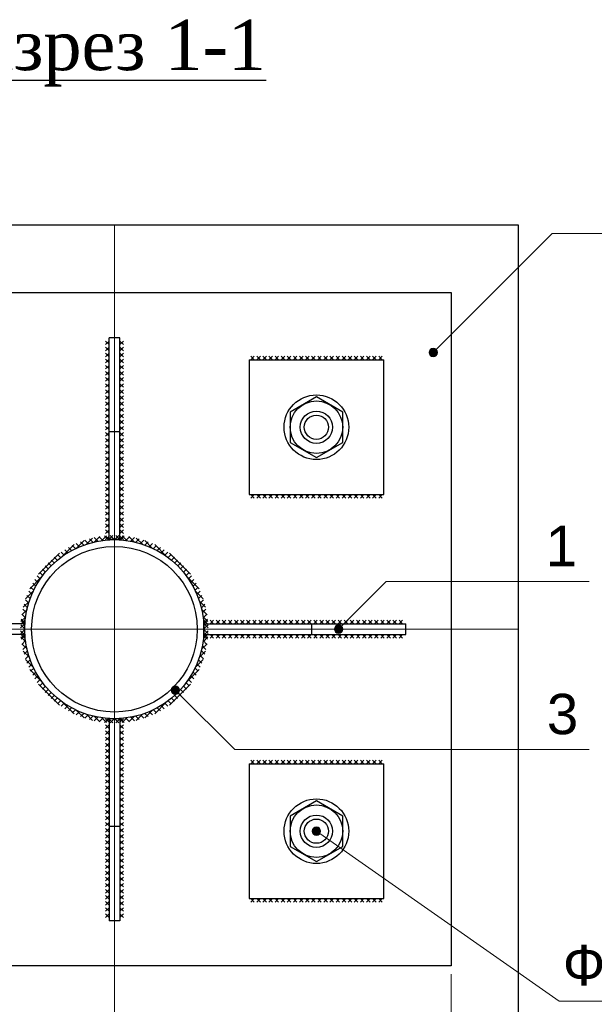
# Model space of a CAD drawing. Extents: x 352696 to 405256, y 4162769 to 4241487.
# Tile 9 of 149: x 404230 to 404272, y 4238394 to 4238467. Entities that reach past the tile are written whole.
import ezdxf

# ---------------------------------------------------------------- set-up
doc = ezdxf.new("R2010")
doc.units = 0
doc.header["$LTSCALE"] = 0.5
doc.header["$MEASUREMENT"] = 0
doc.linetypes.add('CENTERX2', pattern=[4, 2.5, -0.5, 0.5, -0.5])
doc.linetypes.add('Штрихпунктирная', pattern=[670.277762, 352.777767, -176.388884, 0, -141.111112])
for name, color, linetype, lineweight in [('0_Ном._пера__1', 1, 'Continuous', 18), ('M2_Ном._пера__21', 7, 'Continuous', 25), ('Text Blocks_Ном._пера__1', 7, 'Continuous', 0), ('АСО-оси', 24, 'CENTERX2', 20), ('АСО-оси_Ном._пера__1', 7, 'Continuous', 13), ('АСО-оси_Ном._пера__21', 7, 'Continuous', 25)]:
    doc.layers.add(name, color=color, linetype=linetype, lineweight=lineweight)
doc.layers.add('АСО-оси_Ном._пера__6', color=7, linetype='Continuous', lineweight=13, true_color=0x0000a0)
doc.layers.add('Измерение - Общий', color=7, linetype='Continuous')
doc.styles.add('TIMES', font='times.ttf')
doc.styles.add('СГЕНЕРИР_СТИЛЬ_1', font='arial.ttf')

msp = doc.modelspace()

# ---------------------------------------------------------------- hatches: boundary and pattern name
at = {"layer": 'АСО-оси', "linetype": 'Continuous', "lineweight": 0, "true_color": 0x000000}
for points in [[(404260.6675, 4238442.5597), (404260.6437, 4238442.6793), (404260.576, 4238442.7806), (404260.4746, 4238442.8484), (404260.355, 4238442.8722), (404260.2354, 4238442.8484), (404260.1341, 4238442.7806), (404260.0663, 4238442.6793), (404260.0425, 4238442.5597), (404260.0663, 4238442.4401), (404260.1341, 4238442.3387), (404260.2354, 4238442.271), (404260.355, 4238442.2472), (404260.4746, 4238442.271), (404260.576, 4238442.3387), (404260.6437, 4238442.4401)], [(404253.6434, 4238422.0105), (404253.6196, 4238422.1301), (404253.5518, 4238422.2315), (404253.4504, 4238422.2992), (404253.3309, 4238422.323), (404253.2113, 4238422.2992), (404253.1099, 4238422.2315), (404253.0421, 4238422.1301), (404253.0184, 4238422.0105), (404253.0421, 4238421.8909), (404253.1099, 4238421.7895), (404253.2113, 4238421.7218), (404253.3309, 4238421.698), (404253.4504, 4238421.7218), (404253.5518, 4238421.7895), (404253.6196, 4238421.8909)], [(404241.5188, 4238417.485), (404241.495, 4238417.6046), (404241.4273, 4238417.706), (404241.3259, 4238417.7737), (404241.2063, 4238417.7975), (404241.0867, 4238417.7737), (404240.9854, 4238417.706), (404240.9176, 4238417.6046), (404240.8938, 4238417.485), (404240.9176, 4238417.3654), (404240.9854, 4238417.264), (404241.0867, 4238417.1963), (404241.2063, 4238417.1725), (404241.3259, 4238417.1963), (404241.4273, 4238417.264), (404241.495, 4238417.3654)], [(404251.9934, 4238407.0105), (404251.9696, 4238407.1301), (404251.9018, 4238407.2315), (404251.8004, 4238407.2992), (404251.6809, 4238407.323), (404251.5613, 4238407.2992), (404251.4599, 4238407.2315), (404251.3921, 4238407.1301), (404251.3684, 4238407.0105), (404251.3921, 4238406.8909), (404251.4599, 4238406.7895), (404251.5613, 4238406.7218), (404251.6809, 4238406.698), (404251.8004, 4238406.7218), (404251.9018, 4238406.7895), (404251.9696, 4238406.8909)]]:
    msp.add_hatch(color=18, dxfattribs=at).paths.add_polyline_path(points)

# ---------------------------------------------------------------- linework, layer by layer
at = {"layer": '0_Ном._пера__1', "linetype": 'Continuous', "lineweight": 30}
for p, q in [((404234.6, 4238428.3266), (404235.0536, 4238428.7802)), ((404235.0862, 4238428.4665), (404234.8302, 4238428.7225)), ((404235.4492, 4238428.5455), (404235.1844, 4238428.8103)), ((404235.2116, 4238428.4962), (404235.6047, 4238428.8893)), ((404235.8307, 4238428.6059), (404235.5552, 4238428.8814)), ((404235.7528, 4238428.5954), (404236.1066, 4238428.9493)), ((404236.2331, 4238428.6454), (404235.9446, 4238428.934)), ((404236.2455, 4238428.6462), (404236.5714, 4238428.9721)), ((404236.66, 4238428.6605), (404236.3551, 4238428.9654)), ((404236.7017, 4238428.6605), (404237.0066, 4238428.9654)), ((404237.1162, 4238428.6462), (404236.7903, 4238428.9721)), ((404237.1286, 4238428.6454), (404237.4171, 4238428.934)), ((404237.6089, 4238428.5954), (404237.2551, 4238428.9493)), ((404237.531, 4238428.6059), (404237.8065, 4238428.8814)), ((404238.1502, 4238428.4962), (404237.757, 4238428.8893)), ((404237.9125, 4238428.5455), (404238.1773, 4238428.8103)), ((404238.2755, 4238428.4665), (404238.5315, 4238428.7225)), ((404238.7617, 4238428.3266), (404238.3081, 4238428.7802)), ((404232.8008, 4238427.4112), (404233.6852, 4238428.2956)), ((404233.2151, 4238427.686), (404232.9881, 4238427.913)), ((404233.4952, 4238427.8478), (404233.2653, 4238428.0777)), ((404233.7871, 4238427.9979), (404233.5537, 4238428.2312)), ((404234.0913, 4238428.1356), (404233.8537, 4238428.3732)), ((404233.8677, 4238428.0362), (404234.431, 4238428.5995)), ((404234.4086, 4238428.2602), (404234.1659, 4238428.5029)), ((404234.7398, 4238428.3709), (404234.4911, 4238428.6197)), ((404238.6219, 4238428.3709), (404238.8706, 4238428.6197)), ((404239.494, 4238428.0362), (404238.9307, 4238428.5995)), ((404238.9531, 4238428.2602), (404239.1958, 4238428.5029)), ((404239.2704, 4238428.1356), (404239.508, 4238428.3732)), ((404239.5746, 4238427.9979), (404239.808, 4238428.2312)), ((404240.5609, 4238427.4112), (404239.6766, 4238428.2956)), ((404239.8665, 4238427.8478), (404240.0964, 4238428.0777)), ((404240.1466, 4238427.686), (404240.3737, 4238427.913)), ((404231.0414, 4238426.0938), (404232.5976, 4238427.6499)), ((404232.4413, 4238427.1339), (404232.2194, 4238427.3558)), ((404232.6885, 4238427.3287), (404232.4654, 4238427.5518)), ((404232.9463, 4238427.5128), (404232.7215, 4238427.7376)), ((404240.4154, 4238427.5128), (404240.6402, 4238427.7376)), ((404240.6732, 4238427.3287), (404240.8963, 4238427.5518)), ((404242.3203, 4238426.0938), (404240.7641, 4238427.6499)), ((404240.9204, 4238427.1339), (404241.1423, 4238427.3558)), ((404231.5575, 4238426.25), (404231.3356, 4238426.4719)), ((404231.7628, 4238426.4866), (404231.5416, 4238426.7078)), ((404231.9786, 4238426.7128), (404231.7576, 4238426.9337)), ((404232.2048, 4238426.9285), (404231.9836, 4238427.1497)), ((404241.1569, 4238426.9285), (404241.3782, 4238427.1497)), ((404241.3831, 4238426.7128), (404241.6041, 4238426.9337)), ((404241.5989, 4238426.4866), (404241.8201, 4238426.7078)), ((404241.8042, 4238426.25), (404242.0262, 4238426.4719)), ((404230.3958, 4238425.0062), (404231.2802, 4238425.8906)), ((404231.1785, 4238425.7451), (404230.9537, 4238425.9699)), ((404231.3626, 4238426.0029), (404231.1395, 4238426.226)), ((404241.9991, 4238426.0029), (404242.2222, 4238426.226)), ((404242.9659, 4238425.0062), (404242.0815, 4238425.8906)), ((404242.1832, 4238425.7451), (404242.408, 4238425.9699)), ((404230.6935, 4238424.9043), (404230.4601, 4238425.1376)), ((404230.8436, 4238425.1962), (404230.6137, 4238425.426)), ((404231.0054, 4238425.4763), (404230.7783, 4238425.7033)), ((404242.3563, 4238425.4763), (404242.5834, 4238425.7033)), ((404242.5182, 4238425.1962), (404242.748, 4238425.426)), ((404242.6682, 4238424.9043), (404242.9016, 4238425.1376)), ((404230.0919, 4238424.2604), (404230.6552, 4238424.8237)), ((404230.4311, 4238424.2828), (404230.1884, 4238424.5254)), ((404230.5558, 4238424.6001), (404230.3182, 4238424.8376)), ((404243.2698, 4238424.2604), (404242.7065, 4238424.8237)), ((404242.8059, 4238424.6001), (404243.0435, 4238424.8376)), ((404242.9306, 4238424.2828), (404243.1733, 4238424.5254)), ((404229.9112, 4238423.6377), (404230.3648, 4238424.0913)), ((404230.2249, 4238423.6051), (404229.9688, 4238423.8612)), ((404230.3204, 4238423.9515), (404230.0717, 4238424.2003)), ((404243.4505, 4238423.6377), (404242.9969, 4238424.0913)), ((404243.0413, 4238423.9515), (404243.29, 4238424.2003)), ((404243.1368, 4238423.6051), (404243.3929, 4238423.8612)), ((404229.7421, 4238422.5847), (404230.0959, 4238422.9386)), ((404229.802, 4238423.0866), (404230.1952, 4238423.4798)), ((404230.0854, 4238422.8607), (404229.81, 4238423.1362)), ((404230.1459, 4238423.2422), (404229.8811, 4238423.507)), ((404243.5597, 4238423.0866), (404243.1665, 4238423.4798)), ((404243.2158, 4238423.2422), (404243.4806, 4238423.507)), ((404243.6196, 4238422.5847), (404243.2658, 4238422.9386)), ((404243.2763, 4238422.8607), (404243.5518, 4238423.1362)), ((404229.7192, 4238422.1199), (404230.0451, 4238422.4458)), ((404230.0309, 4238422.0313), (404229.726, 4238422.3363)), ((404230.0459, 4238422.4582), (404229.7574, 4238422.7468)), ((404243.3158, 4238422.4582), (404243.6043, 4238422.7468)), ((404243.6425, 4238422.1199), (404243.3166, 4238422.4458)), ((404243.3308, 4238422.0313), (404243.6357, 4238422.3363)), ((404230.0451, 4238421.5752), (404229.7192, 4238421.9011)), ((404229.726, 4238421.6848), (404230.0309, 4238421.9897)), ((404230.0959, 4238421.0824), (404229.7421, 4238421.4363)), ((404229.7574, 4238421.2742), (404230.0459, 4238421.5628)), ((404243.2658, 4238421.0824), (404243.6196, 4238421.4363)), ((404243.6043, 4238421.2742), (404243.3158, 4238421.5628)), ((404243.3166, 4238421.5752), (404243.6425, 4238421.9011)), ((404243.6357, 4238421.6848), (404243.3308, 4238421.9897)), ((404230.1952, 4238420.5412), (404229.802, 4238420.9344)), ((404229.81, 4238420.8848), (404230.0854, 4238421.1603)), ((404229.8811, 4238420.514), (404230.1459, 4238420.7789)), ((404243.1665, 4238420.5412), (404243.5597, 4238420.9344)), ((404243.4806, 4238420.514), (404243.2158, 4238420.7789)), ((404243.5518, 4238420.8848), (404243.2763, 4238421.1603)), ((404230.3648, 4238419.9297), (404229.9112, 4238420.3833)), ((404229.9688, 4238420.1598), (404230.2249, 4238420.4159)), ((404230.0717, 4238419.8207), (404230.3204, 4238420.0695)), ((404242.9969, 4238419.9297), (404243.4505, 4238420.3833)), ((404243.29, 4238419.8207), (404243.0413, 4238420.0695)), ((404243.3929, 4238420.1598), (404243.1368, 4238420.4159)), ((404230.6552, 4238419.1973), (404230.0919, 4238419.7606)), ((404230.1884, 4238419.4956), (404230.4311, 4238419.7382)), ((404230.3182, 4238419.1834), (404230.5558, 4238419.4209)), ((404242.7065, 4238419.1973), (404243.2698, 4238419.7606)), ((404243.0435, 4238419.1834), (404242.8059, 4238419.4209)), ((404243.1733, 4238419.4956), (404242.9306, 4238419.7382)), ((404231.2802, 4238418.1304), (404230.3958, 4238419.0148)), ((404230.4601, 4238418.8834), (404230.6935, 4238419.1167)), ((404230.6137, 4238418.595), (404230.8436, 4238418.8249)), ((404230.7783, 4238418.3177), (404231.0054, 4238418.5447)), ((404242.0815, 4238418.1304), (404242.9659, 4238419.0148)), ((404242.5834, 4238418.3177), (404242.3563, 4238418.5447)), ((404242.748, 4238418.595), (404242.5182, 4238418.8249)), ((404242.9016, 4238418.8834), (404242.6682, 4238419.1167)), ((404230.9537, 4238418.0511), (404231.1785, 4238418.2759)), ((404232.5976, 4238416.3711), (404231.0414, 4238417.9272)), ((404231.1395, 4238417.795), (404231.3626, 4238418.0181)), ((404231.3356, 4238417.5491), (404231.5575, 4238417.771)), ((404240.7641, 4238416.3711), (404242.3203, 4238417.9272)), ((404242.0262, 4238417.5491), (404241.8042, 4238417.771)), ((404242.2222, 4238417.795), (404241.9991, 4238418.0181)), ((404242.408, 4238418.0511), (404242.1832, 4238418.2759)), ((404231.5416, 4238417.3132), (404231.7628, 4238417.5344)), ((404231.7576, 4238417.0873), (404231.9786, 4238417.3082)), ((404231.9836, 4238416.8713), (404232.2048, 4238417.0925)), ((404241.3782, 4238416.8713), (404241.1569, 4238417.0925)), ((404241.6041, 4238417.0873), (404241.3831, 4238417.3082)), ((404241.8201, 4238417.3132), (404241.5989, 4238417.5344)), ((404232.2194, 4238416.6652), (404232.4413, 4238416.8871)), ((404232.4654, 4238416.4692), (404232.6885, 4238416.6923)), ((404232.7215, 4238416.2834), (404232.9463, 4238416.5082)), ((404233.6852, 4238415.7254), (404232.8008, 4238416.6098)), ((404232.9881, 4238416.108), (404233.2151, 4238416.335)), ((404239.6766, 4238415.7254), (404240.5609, 4238416.6098)), ((404240.3737, 4238416.108), (404240.1466, 4238416.335)), ((404240.6402, 4238416.2834), (404240.4154, 4238416.5082)), ((404240.8963, 4238416.4692), (404240.6732, 4238416.6923)), ((404241.1423, 4238416.6652), (404240.9204, 4238416.8871)), ((404233.2653, 4238415.9433), (404233.4952, 4238416.1732)), ((404233.5537, 4238415.7898), (404233.7871, 4238416.0231)), ((404233.8537, 4238415.6478), (404234.0913, 4238415.8854)), ((404234.431, 4238415.4215), (404233.8677, 4238415.9848)), ((404234.1659, 4238415.5181), (404234.4086, 4238415.7608)), ((404234.4911, 4238415.4013), (404234.7398, 4238415.6501)), ((404235.0536, 4238415.2408), (404234.6, 4238415.6944)), ((404234.8302, 4238415.2985), (404235.0862, 4238415.5545)), ((404235.1844, 4238415.2107), (404235.4492, 4238415.4756)), ((404235.6047, 4238415.1317), (404235.2116, 4238415.5249)), ((404237.757, 4238415.1317), (404238.1502, 4238415.5249)), ((404238.1773, 4238415.2107), (404237.9125, 4238415.4756)), ((404238.5315, 4238415.2985), (404238.2755, 4238415.5545)), ((404238.3081, 4238415.2408), (404238.7617, 4238415.6944)), ((404238.8706, 4238415.4013), (404238.6219, 4238415.6501)), ((404238.9307, 4238415.4215), (404239.494, 4238415.9848)), ((404239.1958, 4238415.5181), (404238.9531, 4238415.7608)), ((404239.508, 4238415.6478), (404239.2704, 4238415.8854)), ((404239.808, 4238415.7898), (404239.5746, 4238416.0231)), ((404240.0964, 4238415.9433), (404239.8665, 4238416.1732)), ((404235.5552, 4238415.1396), (404235.8307, 4238415.4151)), ((404236.1066, 4238415.0717), (404235.7528, 4238415.4256)), ((404235.9446, 4238415.087), (404236.2331, 4238415.3756)), ((404236.5714, 4238415.0489), (404236.2455, 4238415.3748)), ((404236.3551, 4238415.0556), (404236.66, 4238415.3605)), ((404237.0066, 4238415.0556), (404236.7017, 4238415.3605)), ((404236.7903, 4238415.0489), (404237.1162, 4238415.3748)), ((404237.4171, 4238415.087), (404237.1286, 4238415.3756)), ((404237.2551, 4238415.0717), (404237.6089, 4238415.4256)), ((404237.8065, 4238415.1396), (404237.531, 4238415.4151))]:
    msp.add_line(p, q, dxfattribs=at)
at = {"layer": 'M2_Ном._пера__21', "linetype": 'Continuous', "lineweight": 30}
for p, q in [((404251.6809, 4238439.2622), (404249.7309, 4238438.1363)), ((404253.6309, 4238438.1363), (404251.6809, 4238439.2622)), ((404249.7309, 4238438.1363), (404249.7309, 4238435.8847)), ((404253.6309, 4238435.8847), (404253.6309, 4238438.1363)), ((404249.7309, 4238435.8847), (404251.6809, 4238434.7588)), ((404251.6809, 4238434.7588), (404253.6309, 4238435.8847)), ((404251.6809, 4238409.2622), (404249.7309, 4238408.1363)), ((404253.6309, 4238408.1363), (404251.6809, 4238409.2622)), ((404249.7309, 4238408.1363), (404249.7309, 4238405.8847)), ((404253.6309, 4238405.8847), (404253.6309, 4238408.1363)), ((404249.7309, 4238405.8847), (404251.6809, 4238404.7588)), ((404251.6809, 4238404.7588), (404253.6309, 4238405.8847))]:
    msp.add_line(p, q, dxfattribs=at)
for centre, radius in [((404251.6809, 4238437.0105), 2.4), ((404251.6809, 4238437.0105), 1.95), ((404251.6809, 4238437.0105), 1.2), ((404251.6809, 4238437.0105), 0.9), ((404251.6809, 4238407.0105), 2.4), ((404251.6809, 4238407.0105), 1.95), ((404251.6809, 4238407.0105), 1.2), ((404251.6809, 4238407.0105), 0.9)]:
    msp.add_circle(centre, radius, dxfattribs=at)
at = {"layer": 'АСО-оси_Ном._пера__1', "linetype": 'Continuous'}
for p, q in [((404260.576, 4238442.7806), (404269.1939, 4238451.3985)), ((404269.1939, 4238451.3985), (404277.9839, 4238451.3985)), ((404253.5518, 4238422.2315), (404256.8664, 4238425.546)), ((404256.8664, 4238425.546), (404271.9309, 4238425.546)), ((404241.4273, 4238417.264), (404245.6258, 4238413.0656)), ((404245.6258, 4238413.0656), (404271.9309, 4238413.0656)), ((404251.9368, 4238406.8313), (404269.7022, 4238394.3918)), ((404269.7022, 4238394.3918), (404309.1822, 4238394.3918))]:
    msp.add_line(p, q, dxfattribs=at)
for centre in [(404260.355, 4238442.5597), (404253.3309, 4238422.0105), (404241.2063, 4238417.485), (404251.6809, 4238407.0105)]:
    msp.add_circle(centre, 0.3125, dxfattribs=at)
at = {"layer": 'АСО-оси_Ном._пера__21', "linetype": 'Continuous', "lineweight": 30}
for p, q in [((404266.6809, 4238452.0105), (404206.6809, 4238452.0105)), ((404266.6809, 4238392.0105), (404266.6809, 4238452.0105)), ((404211.6809, 4238447.0105), (404261.6809, 4238447.0105)), ((404261.6809, 4238447.0105), (404261.6809, 4238397.0105)), ((404236.2809, 4238443.1458), (404236.0157, 4238443.4109)), ((404236.2809, 4238443.4109), (404236.0157, 4238443.1458)), ((404236.2809, 4238428.6605), (404236.2809, 4238443.6605)), ((404237.0809, 4238443.6605), (404236.2809, 4238443.6605)), ((404237.0809, 4238428.6605), (404237.0809, 4238443.6605)), ((404237.0809, 4238443.1458), (404237.346, 4238443.4109)), ((404237.0809, 4238443.4109), (404237.346, 4238443.1458)), ((404236.2809, 4238442.6931), (404236.0157, 4238442.9583)), ((404236.2809, 4238442.9583), (404236.0157, 4238442.6931)), ((404237.0809, 4238442.6931), (404237.346, 4238442.9583)), ((404237.0809, 4238442.9583), (404237.346, 4238442.6931)), ((404236.2809, 4238442.2405), (404236.0157, 4238442.5056)), ((404236.2809, 4238442.5056), (404236.0157, 4238442.2405)), ((404236.2809, 4238441.7878), (404236.0157, 4238442.053)), ((404236.2809, 4238442.053), (404236.0157, 4238441.7878)), ((404237.0809, 4238442.2405), (404237.346, 4238442.5056)), ((404237.0809, 4238442.5056), (404237.346, 4238442.2405)), ((404237.0809, 4238441.7878), (404237.346, 4238442.053)), ((404237.0809, 4238442.053), (404237.346, 4238441.7878)), ((404246.6809, 4238442.0105), (404246.6809, 4238432.0105)), ((404246.6809, 4238442.0105), (404256.6809, 4238442.0105)), ((404247.0649, 4238442.0105), (404246.7997, 4238442.2757)), ((404246.7997, 4238442.0105), (404247.0649, 4238442.2757)), ((404247.5176, 4238442.0105), (404247.2524, 4238442.2757)), ((404247.2524, 4238442.0105), (404247.5176, 4238442.2757)), ((404247.9702, 4238442.0105), (404247.7051, 4238442.2757)), ((404247.7051, 4238442.0105), (404247.9702, 4238442.2757)), ((404248.4229, 4238442.0105), (404248.1577, 4238442.2757)), ((404248.1577, 4238442.0105), (404248.4229, 4238442.2757)), ((404248.8755, 4238442.0105), (404248.6104, 4238442.2757)), ((404248.6104, 4238442.0105), (404248.8755, 4238442.2757)), ((404249.3282, 4238442.0105), (404249.063, 4238442.2757)), ((404249.063, 4238442.0105), (404249.3282, 4238442.2757)), ((404249.7809, 4238442.0105), (404249.5157, 4238442.2757)), ((404249.5157, 4238442.0105), (404249.7809, 4238442.2757)), ((404250.2335, 4238442.0105), (404249.9684, 4238442.2757)), ((404249.9684, 4238442.0105), (404250.2335, 4238442.2757)), ((404250.6862, 4238442.0105), (404250.421, 4238442.2757)), ((404250.421, 4238442.0105), (404250.6862, 4238442.2757)), ((404251.1389, 4238442.0105), (404250.8737, 4238442.2757)), ((404250.8737, 4238442.0105), (404251.1389, 4238442.2757)), ((404251.5915, 4238442.0105), (404251.3264, 4238442.2757)), ((404251.3264, 4238442.0105), (404251.5915, 4238442.2757)), ((404252.0442, 4238442.0105), (404251.779, 4238442.2757)), ((404251.779, 4238442.0105), (404252.0442, 4238442.2757)), ((404252.4969, 4238442.0105), (404252.2317, 4238442.2757)), ((404252.2317, 4238442.0105), (404252.4969, 4238442.2757)), ((404252.9495, 4238442.0105), (404252.6844, 4238442.2757)), ((404252.6844, 4238442.0105), (404252.9495, 4238442.2757)), ((404253.4022, 4238442.0105), (404253.137, 4238442.2757)), ((404253.137, 4238442.0105), (404253.4022, 4238442.2757)), ((404253.8549, 4238442.0105), (404253.5897, 4238442.2757)), ((404253.5897, 4238442.0105), (404253.8549, 4238442.2757)), ((404254.3075, 4238442.0105), (404254.0424, 4238442.2757)), ((404254.0424, 4238442.0105), (404254.3075, 4238442.2757)), ((404254.7602, 4238442.0105), (404254.495, 4238442.2757)), ((404254.495, 4238442.0105), (404254.7602, 4238442.2757)), ((404255.2129, 4238442.0105), (404254.9477, 4238442.2757)), ((404254.9477, 4238442.0105), (404255.2129, 4238442.2757)), ((404255.6655, 4238442.0105), (404255.4004, 4238442.2757)), ((404255.4004, 4238442.0105), (404255.6655, 4238442.2757)), ((404256.1182, 4238442.0105), (404255.853, 4238442.2757)), ((404255.853, 4238442.0105), (404256.1182, 4238442.2757)), ((404256.5709, 4238442.0105), (404256.3057, 4238442.2757)), ((404256.3057, 4238442.0105), (404256.5709, 4238442.2757)), ((404256.6809, 4238432.0105), (404256.6809, 4238442.0105)), ((404236.2809, 4238441.3351), (404236.0157, 4238441.6003)), ((404236.2809, 4238441.6003), (404236.0157, 4238441.3351)), ((404236.2809, 4238440.8825), (404236.0157, 4238441.1476)), ((404236.2809, 4238441.1476), (404236.0157, 4238440.8825)), ((404237.0809, 4238441.3351), (404237.346, 4238441.6003)), ((404237.0809, 4238441.6003), (404237.346, 4238441.3351)), ((404237.0809, 4238440.8825), (404237.346, 4238441.1476)), ((404237.0809, 4238441.1476), (404237.346, 4238440.8825)), ((404236.2809, 4238440.4298), (404236.0157, 4238440.695)), ((404236.2809, 4238440.695), (404236.0157, 4238440.4298)), ((404237.0809, 4238440.4298), (404237.346, 4238440.695)), ((404237.0809, 4238440.695), (404237.346, 4238440.4298)), ((404236.2809, 4238439.9771), (404236.0157, 4238440.2423)), ((404236.2809, 4238440.2423), (404236.0157, 4238439.9771)), ((404236.2809, 4238439.5245), (404236.0157, 4238439.7896)), ((404236.2809, 4238439.7896), (404236.0157, 4238439.5245)), ((404237.0809, 4238439.9771), (404237.346, 4238440.2423)), ((404237.0809, 4238440.2423), (404237.346, 4238439.9771)), ((404237.0809, 4238439.5245), (404237.346, 4238439.7896)), ((404237.0809, 4238439.7896), (404237.346, 4238439.5245)), ((404236.2809, 4238439.0718), (404236.0157, 4238439.337)), ((404236.2809, 4238439.337), (404236.0157, 4238439.0718)), ((404236.2809, 4238438.6191), (404236.0157, 4238438.8843)), ((404236.2809, 4238438.8843), (404236.0157, 4238438.6191)), ((404237.0809, 4238439.0718), (404237.346, 4238439.337)), ((404237.0809, 4238439.337), (404237.346, 4238439.0718)), ((404237.0809, 4238438.6191), (404237.346, 4238438.8843)), ((404237.0809, 4238438.8843), (404237.346, 4238438.6191)), ((404236.2809, 4238438.1665), (404236.0157, 4238438.4316)), ((404236.2809, 4238438.4316), (404236.0157, 4238438.1665)), ((404237.0809, 4238438.1665), (404237.346, 4238438.4316)), ((404237.0809, 4238438.4316), (404237.346, 4238438.1665)), ((404236.2809, 4238437.7138), (404236.0157, 4238437.979)), ((404236.2809, 4238437.979), (404236.0157, 4238437.7138)), ((404236.2809, 4238437.2611), (404236.0157, 4238437.5263)), ((404236.2809, 4238437.5263), (404236.0157, 4238437.2611)), ((404237.0809, 4238437.7138), (404237.346, 4238437.979)), ((404237.0809, 4238437.979), (404237.346, 4238437.7138)), ((404237.0809, 4238437.2611), (404237.346, 4238437.5263)), ((404237.0809, 4238437.5263), (404237.346, 4238437.2611)), ((404236.2809, 4238436.8085), (404236.0157, 4238437.0736)), ((404236.2809, 4238437.0736), (404236.0157, 4238436.8085)), ((404237.0809, 4238436.8085), (404237.346, 4238437.0736)), ((404237.0809, 4238437.0736), (404237.346, 4238436.8085)), ((404236.2809, 4238436.3558), (404236.0157, 4238436.621)), ((404236.2809, 4238436.621), (404236.0157, 4238436.3558)), ((404236.2809, 4238435.9031), (404236.0157, 4238436.1683)), ((404236.2809, 4238436.1683), (404236.0157, 4238435.9031)), ((404237.0809, 4238436.6605), (404236.2809, 4238436.6605)), ((404237.0809, 4238436.3558), (404237.346, 4238436.621)), ((404237.0809, 4238436.621), (404237.346, 4238436.3558)), ((404237.0809, 4238435.9031), (404237.346, 4238436.1683)), ((404237.0809, 4238436.1683), (404237.346, 4238435.9031)), ((404236.2809, 4238435.4505), (404236.0157, 4238435.7156)), ((404236.2809, 4238435.7156), (404236.0157, 4238435.4505)), ((404236.2809, 4238434.9978), (404236.0157, 4238435.263)), ((404236.2809, 4238435.263), (404236.0157, 4238434.9978)), ((404237.0809, 4238435.4505), (404237.346, 4238435.7156)), ((404237.0809, 4238435.7156), (404237.346, 4238435.4505)), ((404237.0809, 4238434.9978), (404237.346, 4238435.263)), ((404237.0809, 4238435.263), (404237.346, 4238434.9978)), ((404236.2809, 4238434.5451), (404236.0157, 4238434.8103)), ((404236.2809, 4238434.8103), (404236.0157, 4238434.5451)), ((404237.0809, 4238434.5451), (404237.346, 4238434.8103)), ((404237.0809, 4238434.8103), (404237.346, 4238434.5451)), ((404236.2809, 4238434.0925), (404236.0157, 4238434.3576)), ((404236.2809, 4238434.3576), (404236.0157, 4238434.0925)), ((404236.2809, 4238433.6398), (404236.0157, 4238433.905)), ((404236.2809, 4238433.905), (404236.0157, 4238433.6398)), ((404237.0809, 4238434.0925), (404237.346, 4238434.3576)), ((404237.0809, 4238434.3576), (404237.346, 4238434.0925)), ((404237.0809, 4238433.6398), (404237.346, 4238433.905)), ((404237.0809, 4238433.905), (404237.346, 4238433.6398)), ((404236.2809, 4238433.1872), (404236.0157, 4238433.4523)), ((404236.2809, 4238433.4523), (404236.0157, 4238433.1872)), ((404237.0809, 4238433.1872), (404237.346, 4238433.4523)), ((404237.0809, 4238433.4523), (404237.346, 4238433.1872)), ((404236.2809, 4238432.7345), (404236.0157, 4238432.9997)), ((404236.2809, 4238432.9997), (404236.0157, 4238432.7345)), ((404236.2809, 4238432.2818), (404236.0157, 4238432.547)), ((404236.2809, 4238432.547), (404236.0157, 4238432.2818)), ((404237.0809, 4238432.7345), (404237.346, 4238432.9997)), ((404237.0809, 4238432.9997), (404237.346, 4238432.7345)), ((404237.0809, 4238432.2818), (404237.346, 4238432.547)), ((404237.0809, 4238432.547), (404237.346, 4238432.2818)), ((404236.2809, 4238431.8292), (404236.0157, 4238432.0943)), ((404236.2809, 4238432.0943), (404236.0157, 4238431.8292)), ((404236.2809, 4238431.3765), (404236.0157, 4238431.6417)), ((404236.2809, 4238431.6417), (404236.0157, 4238431.3765)), ((404237.0809, 4238431.8292), (404237.346, 4238432.0943)), ((404237.0809, 4238432.0943), (404237.346, 4238431.8292)), ((404237.0809, 4238431.3765), (404237.346, 4238431.6417)), ((404237.0809, 4238431.6417), (404237.346, 4238431.3765)), ((404246.6809, 4238432.0105), (404256.6809, 4238432.0105)), ((404247.0649, 4238431.7453), (404246.7997, 4238432.0105)), ((404246.7997, 4238431.7453), (404247.0649, 4238432.0105)), ((404247.5176, 4238431.7453), (404247.2524, 4238432.0105)), ((404247.2524, 4238431.7453), (404247.5176, 4238432.0105)), ((404247.9702, 4238431.7453), (404247.7051, 4238432.0105)), ((404247.7051, 4238431.7453), (404247.9702, 4238432.0105)), ((404248.4229, 4238431.7453), (404248.1577, 4238432.0105)), ((404248.1577, 4238431.7453), (404248.4229, 4238432.0105)), ((404248.8755, 4238431.7453), (404248.6104, 4238432.0105)), ((404248.6104, 4238431.7453), (404248.8755, 4238432.0105)), ((404249.3282, 4238431.7453), (404249.063, 4238432.0105)), ((404249.063, 4238431.7453), (404249.3282, 4238432.0105)), ((404249.7809, 4238431.7453), (404249.5157, 4238432.0105)), ((404249.5157, 4238431.7453), (404249.7809, 4238432.0105)), ((404250.2335, 4238431.7453), (404249.9684, 4238432.0105)), ((404249.9684, 4238431.7453), (404250.2335, 4238432.0105)), ((404250.6862, 4238431.7453), (404250.421, 4238432.0105)), ((404250.421, 4238431.7453), (404250.6862, 4238432.0105)), ((404251.1389, 4238431.7453), (404250.8737, 4238432.0105)), ((404250.8737, 4238431.7453), (404251.1389, 4238432.0105)), ((404251.5915, 4238431.7453), (404251.3264, 4238432.0105)), ((404251.3264, 4238431.7453), (404251.5915, 4238432.0105)), ((404252.0442, 4238431.7453), (404251.779, 4238432.0105)), ((404251.779, 4238431.7453), (404252.0442, 4238432.0105)), ((404252.4969, 4238431.7453), (404252.2317, 4238432.0105)), ((404252.2317, 4238431.7453), (404252.4969, 4238432.0105)), ((404252.9495, 4238431.7453), (404252.6844, 4238432.0105)), ((404252.6844, 4238431.7453), (404252.9495, 4238432.0105)), ((404253.4022, 4238431.7453), (404253.137, 4238432.0105)), ((404253.137, 4238431.7453), (404253.4022, 4238432.0105)), ((404253.8549, 4238431.7453), (404253.5897, 4238432.0105)), ((404253.5897, 4238431.7453), (404253.8549, 4238432.0105)), ((404254.3075, 4238431.7453), (404254.0424, 4238432.0105)), ((404254.0424, 4238431.7453), (404254.3075, 4238432.0105)), ((404254.7602, 4238431.7453), (404254.495, 4238432.0105)), ((404254.495, 4238431.7453), (404254.7602, 4238432.0105)), ((404255.2129, 4238431.7453), (404254.9477, 4238432.0105)), ((404254.9477, 4238431.7453), (404255.2129, 4238432.0105)), ((404255.6655, 4238431.7453), (404255.4004, 4238432.0105)), ((404255.4004, 4238431.7453), (404255.6655, 4238432.0105)), ((404256.1182, 4238431.7453), (404255.853, 4238432.0105)), ((404255.853, 4238431.7453), (404256.1182, 4238432.0105)), ((404256.5709, 4238431.7453), (404256.3057, 4238432.0105)), ((404256.3057, 4238431.7453), (404256.5709, 4238432.0105)), ((404236.2809, 4238430.9238), (404236.0157, 4238431.189)), ((404236.2809, 4238431.189), (404236.0157, 4238430.9238)), ((404237.0809, 4238430.9238), (404237.346, 4238431.189)), ((404237.0809, 4238431.189), (404237.346, 4238430.9238)), ((404236.2809, 4238430.4712), (404236.0157, 4238430.7363)), ((404236.2809, 4238430.7363), (404236.0157, 4238430.4712)), ((404236.2809, 4238430.0185), (404236.0157, 4238430.2837)), ((404236.2809, 4238430.2837), (404236.0157, 4238430.0185)), ((404237.0809, 4238430.4712), (404237.346, 4238430.7363)), ((404237.0809, 4238430.7363), (404237.346, 4238430.4712)), ((404237.0809, 4238430.0185), (404237.346, 4238430.2837)), ((404237.0809, 4238430.2837), (404237.346, 4238430.0185)), ((404236.2809, 4238429.5658), (404236.0157, 4238429.831)), ((404236.2809, 4238429.831), (404236.0157, 4238429.5658)), ((404236.2809, 4238429.1132), (404236.0157, 4238429.3783)), ((404236.2809, 4238429.3783), (404236.0157, 4238429.1132)), ((404237.0809, 4238429.5658), (404237.346, 4238429.831)), ((404237.0809, 4238429.831), (404237.346, 4238429.5658)), ((404237.0809, 4238429.1132), (404237.346, 4238429.3783)), ((404237.0809, 4238429.3783), (404237.346, 4238429.1132)), ((404236.2809, 4238428.6605), (404236.0157, 4238428.9257)), ((404236.2809, 4238428.9257), (404236.0157, 4238428.6605)), ((404237.0809, 4238428.6605), (404236.2809, 4238428.6605)), ((404237.0809, 4238428.6605), (404237.346, 4238428.9257)), ((404237.0809, 4238428.9257), (404237.346, 4238428.6605)), ((404230.0309, 4238422.4105), (404215.0309, 4238422.4105)), ((404230.0309, 4238422.4105), (404229.7657, 4238422.6757)), ((404229.7657, 4238422.4105), (404230.0309, 4238422.6757)), ((404230.0309, 4238421.6105), (404230.0309, 4238422.4105)), ((404243.3309, 4238422.4105), (404243.596, 4238422.6757)), ((404243.596, 4238422.4105), (404243.3309, 4238422.6757)), ((404243.3309, 4238422.4105), (404258.3309, 4238422.4105)), ((404243.3309, 4238421.6105), (404243.3309, 4238422.4105)), ((404243.7835, 4238422.4105), (404244.0487, 4238422.6757)), ((404244.0487, 4238422.4105), (404243.7835, 4238422.6757)), ((404244.2362, 4238422.4105), (404244.5013, 4238422.6757)), ((404244.5013, 4238422.4105), (404244.2362, 4238422.6757)), ((404244.6888, 4238422.4105), (404244.954, 4238422.6757)), ((404244.954, 4238422.4105), (404244.6888, 4238422.6757)), ((404245.1415, 4238422.4105), (404245.4067, 4238422.6757)), ((404245.4067, 4238422.4105), (404245.1415, 4238422.6757)), ((404245.5942, 4238422.4105), (404245.8593, 4238422.6757)), ((404245.8593, 4238422.4105), (404245.5942, 4238422.6757)), ((404246.0468, 4238422.4105), (404246.312, 4238422.6757)), ((404246.312, 4238422.4105), (404246.0468, 4238422.6757)), ((404246.4995, 4238422.4105), (404246.7647, 4238422.6757)), ((404246.7647, 4238422.4105), (404246.4995, 4238422.6757)), ((404246.9522, 4238422.4105), (404247.2173, 4238422.6757)), ((404247.2173, 4238422.4105), (404246.9522, 4238422.6757)), ((404247.4048, 4238422.4105), (404247.67, 4238422.6757)), ((404247.67, 4238422.4105), (404247.4048, 4238422.6757)), ((404247.8575, 4238422.4105), (404248.1227, 4238422.6757)), ((404248.1227, 4238422.4105), (404247.8575, 4238422.6757)), ((404248.3102, 4238422.4105), (404248.5753, 4238422.6757)), ((404248.5753, 4238422.4105), (404248.3102, 4238422.6757)), ((404248.7628, 4238422.4105), (404249.028, 4238422.6757)), ((404249.028, 4238422.4105), (404248.7628, 4238422.6757)), ((404249.2155, 4238422.4105), (404249.4807, 4238422.6757)), ((404249.4807, 4238422.4105), (404249.2155, 4238422.6757)), ((404249.6682, 4238422.4105), (404249.9333, 4238422.6757)), ((404249.9333, 4238422.4105), (404249.6682, 4238422.6757)), ((404250.1208, 4238422.4105), (404250.386, 4238422.6757)), ((404250.386, 4238422.4105), (404250.1208, 4238422.6757)), ((404250.5735, 4238422.4105), (404250.8387, 4238422.6757)), ((404250.8387, 4238422.4105), (404250.5735, 4238422.6757)), ((404251.0262, 4238422.4105), (404251.2913, 4238422.6757)), ((404251.2913, 4238422.4105), (404251.0262, 4238422.6757)), ((404251.3309, 4238421.6105), (404251.3309, 4238422.4105)), ((404251.4788, 4238422.4105), (404251.744, 4238422.6757)), ((404251.744, 4238422.4105), (404251.4788, 4238422.6757)), ((404251.9315, 4238422.4105), (404252.1967, 4238422.6757)), ((404252.1967, 4238422.4105), (404251.9315, 4238422.6757)), ((404252.3842, 4238422.4105), (404252.6493, 4238422.6757)), ((404252.6493, 4238422.4105), (404252.3842, 4238422.6757)), ((404252.8368, 4238422.4105), (404253.102, 4238422.6757)), ((404253.102, 4238422.4105), (404252.8368, 4238422.6757)), ((404253.2895, 4238422.4105), (404253.5547, 4238422.6757)), ((404253.5547, 4238422.4105), (404253.2895, 4238422.6757)), ((404253.7422, 4238422.4105), (404254.0073, 4238422.6757)), ((404254.0073, 4238422.4105), (404253.7422, 4238422.6757)), ((404254.1948, 4238422.4105), (404254.46, 4238422.6757)), ((404254.46, 4238422.4105), (404254.1948, 4238422.6757)), ((404254.6475, 4238422.4105), (404254.9126, 4238422.6757)), ((404254.9126, 4238422.4105), (404254.6475, 4238422.6757)), ((404255.1001, 4238422.4105), (404255.3653, 4238422.6757)), ((404255.3653, 4238422.4105), (404255.1001, 4238422.6757)), ((404255.5528, 4238422.4105), (404255.818, 4238422.6757)), ((404255.818, 4238422.4105), (404255.5528, 4238422.6757)), ((404256.0055, 4238422.4105), (404256.2706, 4238422.6757)), ((404256.2706, 4238422.4105), (404256.0055, 4238422.6757)), ((404256.4581, 4238422.4105), (404256.7233, 4238422.6757)), ((404256.7233, 4238422.4105), (404256.4581, 4238422.6757)), ((404256.9108, 4238422.4105), (404257.176, 4238422.6757)), ((404257.176, 4238422.4105), (404256.9108, 4238422.6757)), ((404257.3635, 4238422.4105), (404257.6286, 4238422.6757)), ((404257.6286, 4238422.4105), (404257.3635, 4238422.6757)), ((404257.8161, 4238422.4105), (404258.0813, 4238422.6757)), ((404258.0813, 4238422.4105), (404257.8161, 4238422.6757)), ((404258.3309, 4238421.6105), (404258.3309, 4238422.4105)), ((404230.0309, 4238421.6105), (404215.0309, 4238421.6105)), ((404230.0309, 4238421.6105), (404229.7657, 4238421.3453)), ((404229.7657, 4238421.6105), (404230.0309, 4238421.3453)), ((404243.3309, 4238421.6105), (404258.3309, 4238421.6105)), ((404243.3309, 4238421.6105), (404243.596, 4238421.3453)), ((404243.596, 4238421.6105), (404243.3309, 4238421.3453)), ((404243.7835, 4238421.6105), (404244.0487, 4238421.3453)), ((404244.0487, 4238421.6105), (404243.7835, 4238421.3453)), ((404244.2362, 4238421.6105), (404244.5013, 4238421.3453)), ((404244.5013, 4238421.6105), (404244.2362, 4238421.3453)), ((404244.6888, 4238421.6105), (404244.954, 4238421.3453)), ((404244.954, 4238421.6105), (404244.6888, 4238421.3453)), ((404245.1415, 4238421.6105), (404245.4067, 4238421.3453)), ((404245.4067, 4238421.6105), (404245.1415, 4238421.3453)), ((404245.5942, 4238421.6105), (404245.8593, 4238421.3453)), ((404245.8593, 4238421.6105), (404245.5942, 4238421.3453)), ((404246.0468, 4238421.6105), (404246.312, 4238421.3453)), ((404246.312, 4238421.6105), (404246.0468, 4238421.3453)), ((404246.4995, 4238421.6105), (404246.7647, 4238421.3453)), ((404246.7647, 4238421.6105), (404246.4995, 4238421.3453)), ((404246.9522, 4238421.6105), (404247.2173, 4238421.3453)), ((404247.2173, 4238421.6105), (404246.9522, 4238421.3453)), ((404247.4048, 4238421.6105), (404247.67, 4238421.3453)), ((404247.67, 4238421.6105), (404247.4048, 4238421.3453)), ((404247.8575, 4238421.6105), (404248.1227, 4238421.3453)), ((404248.1227, 4238421.6105), (404247.8575, 4238421.3453)), ((404248.3102, 4238421.6105), (404248.5753, 4238421.3453)), ((404248.5753, 4238421.6105), (404248.3102, 4238421.3453)), ((404248.7628, 4238421.6105), (404249.028, 4238421.3453)), ((404249.028, 4238421.6105), (404248.7628, 4238421.3453)), ((404249.2155, 4238421.6105), (404249.4807, 4238421.3453)), ((404249.4807, 4238421.6105), (404249.2155, 4238421.3453)), ((404249.6682, 4238421.6105), (404249.9333, 4238421.3453)), ((404249.9333, 4238421.6105), (404249.6682, 4238421.3453)), ((404250.1208, 4238421.6105), (404250.386, 4238421.3453)), ((404250.386, 4238421.6105), (404250.1208, 4238421.3453)), ((404250.5735, 4238421.6105), (404250.8387, 4238421.3453)), ((404250.8387, 4238421.6105), (404250.5735, 4238421.3453)), ((404251.0262, 4238421.6105), (404251.2913, 4238421.3453)), ((404251.2913, 4238421.6105), (404251.0262, 4238421.3453)), ((404251.4788, 4238421.6105), (404251.744, 4238421.3453)), ((404251.744, 4238421.6105), (404251.4788, 4238421.3453)), ((404251.9315, 4238421.6105), (404252.1967, 4238421.3453)), ((404252.1967, 4238421.6105), (404251.9315, 4238421.3453)), ((404252.3842, 4238421.6105), (404252.6493, 4238421.3453)), ((404252.6493, 4238421.6105), (404252.3842, 4238421.3453)), ((404252.8368, 4238421.6105), (404253.102, 4238421.3453)), ((404253.102, 4238421.6105), (404252.8368, 4238421.3453)), ((404253.2895, 4238421.6105), (404253.5547, 4238421.3453)), ((404253.5547, 4238421.6105), (404253.2895, 4238421.3453)), ((404253.7422, 4238421.6105), (404254.0073, 4238421.3453)), ((404254.0073, 4238421.6105), (404253.7422, 4238421.3453)), ((404254.1948, 4238421.6105), (404254.46, 4238421.3453)), ((404254.46, 4238421.6105), (404254.1948, 4238421.3453)), ((404254.6475, 4238421.6105), (404254.9126, 4238421.3453)), ((404254.9126, 4238421.6105), (404254.6475, 4238421.3453)), ((404255.1001, 4238421.6105), (404255.3653, 4238421.3453)), ((404255.3653, 4238421.6105), (404255.1001, 4238421.3453)), ((404255.5528, 4238421.6105), (404255.818, 4238421.3453)), ((404255.818, 4238421.6105), (404255.5528, 4238421.3453)), ((404256.0055, 4238421.6105), (404256.2706, 4238421.3453)), ((404256.2706, 4238421.6105), (404256.0055, 4238421.3453)), ((404256.4581, 4238421.6105), (404256.7233, 4238421.3453)), ((404256.7233, 4238421.6105), (404256.4581, 4238421.3453)), ((404256.9108, 4238421.6105), (404257.176, 4238421.3453)), ((404257.176, 4238421.6105), (404256.9108, 4238421.3453)), ((404257.3635, 4238421.6105), (404257.6286, 4238421.3453)), ((404257.6286, 4238421.6105), (404257.3635, 4238421.3453)), ((404257.8161, 4238421.6105), (404258.0813, 4238421.3453)), ((404258.0813, 4238421.6105), (404257.8161, 4238421.3453)), ((404236.2809, 4238415.3605), (404236.0157, 4238415.0953)), ((404236.2809, 4238415.0953), (404236.0157, 4238415.3605)), ((404236.2809, 4238414.9078), (404236.0157, 4238414.6427)), ((404236.2809, 4238414.6427), (404236.0157, 4238414.9078)), ((404236.2809, 4238415.3605), (404236.2809, 4238400.3605)), ((404237.0809, 4238415.3605), (404236.2809, 4238415.3605)), ((404237.0809, 4238415.3605), (404237.0809, 4238400.3605)), ((404237.0809, 4238415.3605), (404237.346, 4238415.0953)), ((404237.0809, 4238415.0953), (404237.346, 4238415.3605)), ((404237.0809, 4238414.9078), (404237.346, 4238414.6427)), ((404237.0809, 4238414.6427), (404237.346, 4238414.9078)), ((404236.2809, 4238414.4552), (404236.0157, 4238414.19)), ((404236.2809, 4238414.19), (404236.0157, 4238414.4552)), ((404237.0809, 4238414.4552), (404237.346, 4238414.19)), ((404237.0809, 4238414.19), (404237.346, 4238414.4552)), ((404236.2809, 4238414.0025), (404236.0157, 4238413.7373)), ((404236.2809, 4238413.7373), (404236.0157, 4238414.0025)), ((404236.2809, 4238413.5498), (404236.0157, 4238413.2847)), ((404236.2809, 4238413.2847), (404236.0157, 4238413.5498)), ((404237.0809, 4238414.0025), (404237.346, 4238413.7373)), ((404237.0809, 4238413.7373), (404237.346, 4238414.0025)), ((404237.0809, 4238413.5498), (404237.346, 4238413.2847)), ((404237.0809, 4238413.2847), (404237.346, 4238413.5498)), ((404236.2809, 4238413.0972), (404236.0157, 4238412.832)), ((404236.2809, 4238412.832), (404236.0157, 4238413.0972)), ((404236.2809, 4238412.6445), (404236.0157, 4238412.3793)), ((404236.2809, 4238412.3793), (404236.0157, 4238412.6445)), ((404237.0809, 4238413.0972), (404237.346, 4238412.832)), ((404237.0809, 4238412.832), (404237.346, 4238413.0972)), ((404237.0809, 4238412.6445), (404237.346, 4238412.3793)), ((404237.0809, 4238412.3793), (404237.346, 4238412.6445)), ((404236.2809, 4238412.1918), (404236.0157, 4238411.9267)), ((404236.2809, 4238411.9267), (404236.0157, 4238412.1918)), ((404237.0809, 4238412.1918), (404237.346, 4238411.9267)), ((404237.0809, 4238411.9267), (404237.346, 4238412.1918)), ((404246.6809, 4238412.0105), (404246.6809, 4238402.0105)), ((404246.6809, 4238412.0105), (404256.6809, 4238412.0105)), ((404247.0649, 4238412.0105), (404246.7997, 4238412.2757)), ((404246.7997, 4238412.0105), (404247.0649, 4238412.2757)), ((404247.5176, 4238412.0105), (404247.2524, 4238412.2757)), ((404247.2524, 4238412.0105), (404247.5176, 4238412.2757)), ((404247.9702, 4238412.0105), (404247.7051, 4238412.2757)), ((404247.7051, 4238412.0105), (404247.9702, 4238412.2757)), ((404248.4229, 4238412.0105), (404248.1577, 4238412.2757)), ((404248.1577, 4238412.0105), (404248.4229, 4238412.2757)), ((404248.8755, 4238412.0105), (404248.6104, 4238412.2757)), ((404248.6104, 4238412.0105), (404248.8755, 4238412.2757)), ((404249.3282, 4238412.0105), (404249.063, 4238412.2757)), ((404249.063, 4238412.0105), (404249.3282, 4238412.2757)), ((404249.7809, 4238412.0105), (404249.5157, 4238412.2757)), ((404249.5157, 4238412.0105), (404249.7809, 4238412.2757)), ((404250.2335, 4238412.0105), (404249.9684, 4238412.2757)), ((404249.9684, 4238412.0105), (404250.2335, 4238412.2757)), ((404250.6862, 4238412.0105), (404250.421, 4238412.2757)), ((404250.421, 4238412.0105), (404250.6862, 4238412.2757)), ((404251.1389, 4238412.0105), (404250.8737, 4238412.2757)), ((404250.8737, 4238412.0105), (404251.1389, 4238412.2757)), ((404251.5915, 4238412.0105), (404251.3264, 4238412.2757)), ((404251.3264, 4238412.0105), (404251.5915, 4238412.2757)), ((404252.0442, 4238412.0105), (404251.779, 4238412.2757)), ((404251.779, 4238412.0105), (404252.0442, 4238412.2757)), ((404252.4969, 4238412.0105), (404252.2317, 4238412.2757)), ((404252.2317, 4238412.0105), (404252.4969, 4238412.2757)), ((404252.9495, 4238412.0105), (404252.6844, 4238412.2757)), ((404252.6844, 4238412.0105), (404252.9495, 4238412.2757)), ((404253.4022, 4238412.0105), (404253.137, 4238412.2757)), ((404253.137, 4238412.0105), (404253.4022, 4238412.2757)), ((404253.8549, 4238412.0105), (404253.5897, 4238412.2757)), ((404253.5897, 4238412.0105), (404253.8549, 4238412.2757)), ((404254.3075, 4238412.0105), (404254.0424, 4238412.2757)), ((404254.0424, 4238412.0105), (404254.3075, 4238412.2757)), ((404254.7602, 4238412.0105), (404254.495, 4238412.2757)), ((404254.495, 4238412.0105), (404254.7602, 4238412.2757)), ((404255.2129, 4238412.0105), (404254.9477, 4238412.2757)), ((404254.9477, 4238412.0105), (404255.2129, 4238412.2757)), ((404255.6655, 4238412.0105), (404255.4004, 4238412.2757)), ((404255.4004, 4238412.0105), (404255.6655, 4238412.2757)), ((404256.1182, 4238412.0105), (404255.853, 4238412.2757)), ((404255.853, 4238412.0105), (404256.1182, 4238412.2757)), ((404256.5709, 4238412.0105), (404256.3057, 4238412.2757)), ((404256.3057, 4238412.0105), (404256.5709, 4238412.2757)), ((404256.6809, 4238402.0105), (404256.6809, 4238412.0105)), ((404236.2809, 4238411.7392), (404236.0157, 4238411.474)), ((404236.2809, 4238411.474), (404236.0157, 4238411.7392)), ((404236.2809, 4238411.2865), (404236.0157, 4238411.0214)), ((404236.2809, 4238411.0214), (404236.0157, 4238411.2865)), ((404237.0809, 4238411.7392), (404237.346, 4238411.474)), ((404237.0809, 4238411.474), (404237.346, 4238411.7392)), ((404237.0809, 4238411.2865), (404237.346, 4238411.0214)), ((404237.0809, 4238411.0214), (404237.346, 4238411.2865)), ((404236.2809, 4238410.8339), (404236.0157, 4238410.5687)), ((404236.2809, 4238410.5687), (404236.0157, 4238410.8339)), ((404236.2809, 4238410.3812), (404236.0157, 4238410.116)), ((404236.2809, 4238410.116), (404236.0157, 4238410.3812)), ((404237.0809, 4238410.8339), (404237.346, 4238410.5687)), ((404237.0809, 4238410.5687), (404237.346, 4238410.8339)), ((404237.0809, 4238410.3812), (404237.346, 4238410.116)), ((404237.0809, 4238410.116), (404237.346, 4238410.3812)), ((404236.2809, 4238409.9285), (404236.0157, 4238409.6634)), ((404236.2809, 4238409.6634), (404236.0157, 4238409.9285)), ((404237.0809, 4238409.9285), (404237.346, 4238409.6634)), ((404237.0809, 4238409.6634), (404237.346, 4238409.9285)), ((404236.2809, 4238409.4759), (404236.0157, 4238409.2107)), ((404236.2809, 4238409.2107), (404236.0157, 4238409.4759)), ((404236.2809, 4238409.0232), (404236.0157, 4238408.758)), ((404236.2809, 4238408.758), (404236.0157, 4238409.0232)), ((404237.0809, 4238409.4759), (404237.346, 4238409.2107)), ((404237.0809, 4238409.2107), (404237.346, 4238409.4759)), ((404237.0809, 4238409.0232), (404237.346, 4238408.758)), ((404237.0809, 4238408.758), (404237.346, 4238409.0232)), ((404236.2809, 4238408.5705), (404236.0157, 4238408.3054)), ((404236.2809, 4238408.3054), (404236.0157, 4238408.5705)), ((404237.0809, 4238408.5705), (404237.346, 4238408.3054)), ((404237.0809, 4238408.3054), (404237.346, 4238408.5705)), ((404236.2809, 4238408.1179), (404236.0157, 4238407.8527)), ((404236.2809, 4238407.8527), (404236.0157, 4238408.1179)), ((404236.2809, 4238407.6652), (404236.0157, 4238407.4)), ((404236.2809, 4238407.4), (404236.0157, 4238407.6652)), ((404237.0809, 4238408.1179), (404237.346, 4238407.8527)), ((404237.0809, 4238407.8527), (404237.346, 4238408.1179)), ((404237.0809, 4238407.6652), (404237.346, 4238407.4)), ((404237.0809, 4238407.4), (404237.346, 4238407.6652)), ((404236.2809, 4238407.2125), (404236.0157, 4238406.9474)), ((404236.2809, 4238406.9474), (404236.0157, 4238407.2125)), ((404236.2809, 4238406.7599), (404236.0157, 4238406.4947)), ((404236.2809, 4238406.4947), (404236.0157, 4238406.7599)), ((404237.0809, 4238407.3605), (404236.2809, 4238407.3605)), ((404237.0809, 4238407.2125), (404237.346, 4238406.9474)), ((404237.0809, 4238406.9474), (404237.346, 4238407.2125)), ((404237.0809, 4238406.7599), (404237.346, 4238406.4947)), ((404237.0809, 4238406.4947), (404237.346, 4238406.7599)), ((404236.2809, 4238406.3072), (404236.0157, 4238406.042)), ((404236.2809, 4238406.042), (404236.0157, 4238406.3072)), ((404237.0809, 4238406.3072), (404237.346, 4238406.042)), ((404237.0809, 4238406.042), (404237.346, 4238406.3072)), ((404236.2809, 4238405.8545), (404236.0157, 4238405.5894)), ((404236.2809, 4238405.5894), (404236.0157, 4238405.8545)), ((404236.2809, 4238405.4019), (404236.0157, 4238405.1367)), ((404236.2809, 4238405.1367), (404236.0157, 4238405.4019)), ((404237.0809, 4238405.8545), (404237.346, 4238405.5894)), ((404237.0809, 4238405.5894), (404237.346, 4238405.8545)), ((404237.0809, 4238405.4019), (404237.346, 4238405.1367)), ((404237.0809, 4238405.1367), (404237.346, 4238405.4019)), ((404236.2809, 4238404.9492), (404236.0157, 4238404.684)), ((404236.2809, 4238404.684), (404236.0157, 4238404.9492)), ((404237.0809, 4238404.9492), (404237.346, 4238404.684)), ((404237.0809, 4238404.684), (404237.346, 4238404.9492)), ((404236.2809, 4238404.4965), (404236.0157, 4238404.2314)), ((404236.2809, 4238404.2314), (404236.0157, 4238404.4965)), ((404236.2809, 4238404.0439), (404236.0157, 4238403.7787)), ((404236.2809, 4238403.7787), (404236.0157, 4238404.0439)), ((404237.0809, 4238404.4965), (404237.346, 4238404.2314)), ((404237.0809, 4238404.2314), (404237.346, 4238404.4965)), ((404237.0809, 4238404.0439), (404237.346, 4238403.7787)), ((404237.0809, 4238403.7787), (404237.346, 4238404.0439)), ((404236.2809, 4238403.5912), (404236.0157, 4238403.326)), ((404236.2809, 4238403.326), (404236.0157, 4238403.5912)), ((404236.2809, 4238403.1385), (404236.0157, 4238402.8734)), ((404236.2809, 4238402.8734), (404236.0157, 4238403.1385)), ((404237.0809, 4238403.5912), (404237.346, 4238403.326)), ((404237.0809, 4238403.326), (404237.346, 4238403.5912)), ((404237.0809, 4238403.1385), (404237.346, 4238402.8734)), ((404237.0809, 4238402.8734), (404237.346, 4238403.1385)), ((404236.2809, 4238402.6859), (404236.0157, 4238402.4207)), ((404236.2809, 4238402.4207), (404236.0157, 4238402.6859)), ((404237.0809, 4238402.6859), (404237.346, 4238402.4207)), ((404237.0809, 4238402.4207), (404237.346, 4238402.6859)), ((404236.2809, 4238402.2332), (404236.0157, 4238401.9681)), ((404236.2809, 4238401.9681), (404236.0157, 4238402.2332)), ((404236.2809, 4238401.7806), (404236.0157, 4238401.5154)), ((404236.2809, 4238401.5154), (404236.0157, 4238401.7806)), ((404237.0809, 4238402.2332), (404237.346, 4238401.9681)), ((404237.0809, 4238401.9681), (404237.346, 4238402.2332)), ((404237.0809, 4238401.7806), (404237.346, 4238401.5154)), ((404237.0809, 4238401.5154), (404237.346, 4238401.7806)), ((404246.6809, 4238402.0105), (404256.6809, 4238402.0105)), ((404247.0649, 4238401.7453), (404246.7997, 4238402.0105)), ((404246.7997, 4238401.7453), (404247.0649, 4238402.0105)), ((404247.5176, 4238401.7453), (404247.2524, 4238402.0105)), ((404247.2524, 4238401.7453), (404247.5176, 4238402.0105)), ((404247.9702, 4238401.7453), (404247.7051, 4238402.0105)), ((404247.7051, 4238401.7453), (404247.9702, 4238402.0105)), ((404248.4229, 4238401.7453), (404248.1577, 4238402.0105)), ((404248.1577, 4238401.7453), (404248.4229, 4238402.0105)), ((404248.8755, 4238401.7453), (404248.6104, 4238402.0105)), ((404248.6104, 4238401.7453), (404248.8755, 4238402.0105)), ((404249.3282, 4238401.7453), (404249.063, 4238402.0105)), ((404249.063, 4238401.7453), (404249.3282, 4238402.0105)), ((404249.7809, 4238401.7453), (404249.5157, 4238402.0105)), ((404249.5157, 4238401.7453), (404249.7809, 4238402.0105)), ((404250.2335, 4238401.7453), (404249.9684, 4238402.0105)), ((404249.9684, 4238401.7453), (404250.2335, 4238402.0105)), ((404250.6862, 4238401.7453), (404250.421, 4238402.0105)), ((404250.421, 4238401.7453), (404250.6862, 4238402.0105)), ((404251.1389, 4238401.7453), (404250.8737, 4238402.0105)), ((404250.8737, 4238401.7453), (404251.1389, 4238402.0105)), ((404251.5915, 4238401.7453), (404251.3264, 4238402.0105)), ((404251.3264, 4238401.7453), (404251.5915, 4238402.0105)), ((404252.0442, 4238401.7453), (404251.779, 4238402.0105)), ((404251.779, 4238401.7453), (404252.0442, 4238402.0105)), ((404252.4969, 4238401.7453), (404252.2317, 4238402.0105)), ((404252.2317, 4238401.7453), (404252.4969, 4238402.0105)), ((404252.9495, 4238401.7453), (404252.6844, 4238402.0105)), ((404252.6844, 4238401.7453), (404252.9495, 4238402.0105)), ((404253.4022, 4238401.7453), (404253.137, 4238402.0105)), ((404253.137, 4238401.7453), (404253.4022, 4238402.0105)), ((404253.8549, 4238401.7453), (404253.5897, 4238402.0105)), ((404253.5897, 4238401.7453), (404253.8549, 4238402.0105)), ((404254.3075, 4238401.7453), (404254.0424, 4238402.0105)), ((404254.0424, 4238401.7453), (404254.3075, 4238402.0105)), ((404254.7602, 4238401.7453), (404254.495, 4238402.0105)), ((404254.495, 4238401.7453), (404254.7602, 4238402.0105)), ((404255.2129, 4238401.7453), (404254.9477, 4238402.0105)), ((404254.9477, 4238401.7453), (404255.2129, 4238402.0105)), ((404255.6655, 4238401.7453), (404255.4004, 4238402.0105)), ((404255.4004, 4238401.7453), (404255.6655, 4238402.0105)), ((404256.1182, 4238401.7453), (404255.853, 4238402.0105)), ((404255.853, 4238401.7453), (404256.1182, 4238402.0105)), ((404256.5709, 4238401.7453), (404256.3057, 4238402.0105)), ((404256.3057, 4238401.7453), (404256.5709, 4238402.0105)), ((404236.2809, 4238401.3279), (404236.0157, 4238401.0627)), ((404236.2809, 4238401.0627), (404236.0157, 4238401.3279)), ((404236.2809, 4238400.8752), (404236.0157, 4238400.6101)), ((404236.2809, 4238400.6101), (404236.0157, 4238400.8752)), ((404237.0809, 4238401.3279), (404237.346, 4238401.0627)), ((404237.0809, 4238401.0627), (404237.346, 4238401.3279)), ((404237.0809, 4238400.8752), (404237.346, 4238400.6101)), ((404237.0809, 4238400.6101), (404237.346, 4238400.8752)), ((404237.0809, 4238400.3605), (404236.2809, 4238400.3605)), ((404261.6809, 4238397.0105), (404211.6809, 4238397.0105))]:
    msp.add_line(p, q, dxfattribs=at)
for centre, radius in [((404251.6809, 4238437.0105), 1.2), ((404236.6809, 4238422.0105), 6.65), ((404236.6809, 4238422.0105), 6.15), ((404251.6809, 4238407.0105), 1.2)]:
    msp.add_circle(centre, radius, dxfattribs=at)
at = {"layer": 'АСО-оси_Ном._пера__6', "linetype": 'Штрихпунктирная'}
for p, q in [((404236.6809, 4238452.0105), (404236.6809, 4238392.0105)), ((404206.6809, 4238422.0105), (404266.6809, 4238422.0105))]:
    msp.add_line(p, q, dxfattribs=at)
at = {"layer": 'Измерение - Общий', "color": 174, "linetype": 'Continuous', "lineweight": 13, "true_color": 0x0000a0}
msp.add_line((404261.6809, 4238396.3855), (404261.6809, 4238384.0087), dxfattribs=at)

# ---------------------------------------------------------------- texts
at = {"color": 7, "linetype": 'Continuous', "lineweight": 25, "style": 'TIMES'}
msp.add_text('%%UРазрез 1-1', height=3.745415, dxfattribs=at).set_placement((404223.5219, 4238463.5295))
at = {"layer": 'Text Blocks_Ном._пера__1', "lineweight": 30, "style": 'СГЕНЕРИР_СТИЛЬ_1'}
for s, p in [('1', (404268.7092, 4238426.692)), ('3', (404268.7925, 4238414.2117)), ('Фундаментный болт', (404269.9638, 4238395.568))]:
    msp.add_text(s, height=3, dxfattribs=at).set_placement(p)

doc.saveas('drawing.dxf')
